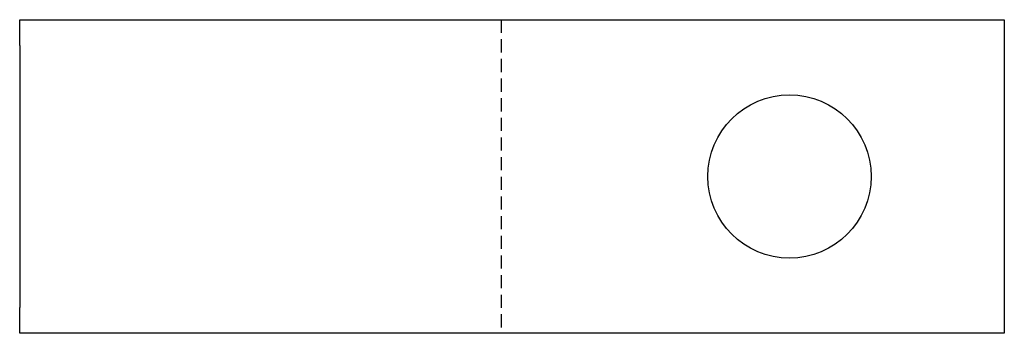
# Model space of a CAD drawing. Header units: millimetres. Extents: x 0 to 230, y 0 to 73.
import ezdxf

# ---------------------------------------------------------------- set-up
doc = ezdxf.new("R2010")
doc.units = ezdxf.units.MM
doc.linetypes.add('SLD-Kesik', pattern=[4.572, 3.048, -1.524])
doc.linetypes.add('SLD-Sürekli', pattern=[0])

msp = doc.modelspace()

# ---------------------------------------------------------------- linework, layer by layer
at = {"color": 7, "linetype": 'SLD-Sürekli', "lineweight": 25}
for p, q in [((0.4, 67.4), (0.4, 73.4)), ((0.4, 73.4), (99.66, 73.4)), ((99.66, 73.4), (125.3, 73.4)), ((125.3, 73.4), (229.56, 73.4)), ((229.56, 73.4), (229.56, 67.4)), ((0.4, 67.4), (0.4, 6.4)), ((229.56, 67.4), (229.56, 6.4)), ((0.4, 0.4), (0.4, 6.4)), ((229.56, 6.4), (229.56, 0.4)), ((99.66, 0.4), (0.4, 0.4)), ((125.3, 0.4), (99.66, 0.4)), ((229.56, 0.4), (125.3, 0.4))]:
    msp.add_line(p, q, dxfattribs=at)
at = {"color": 7, "linetype": 'SLD-Kesik'}
msp.add_line((112.48, 73.4), (112.48, 0.4), dxfattribs=at)
at = {"color": 7, "linetype": 'SLD-Sürekli', "lineweight": 25}
msp.add_circle((179.56, 36.9), 19, dxfattribs=at)

doc.saveas('drawing.dxf')
